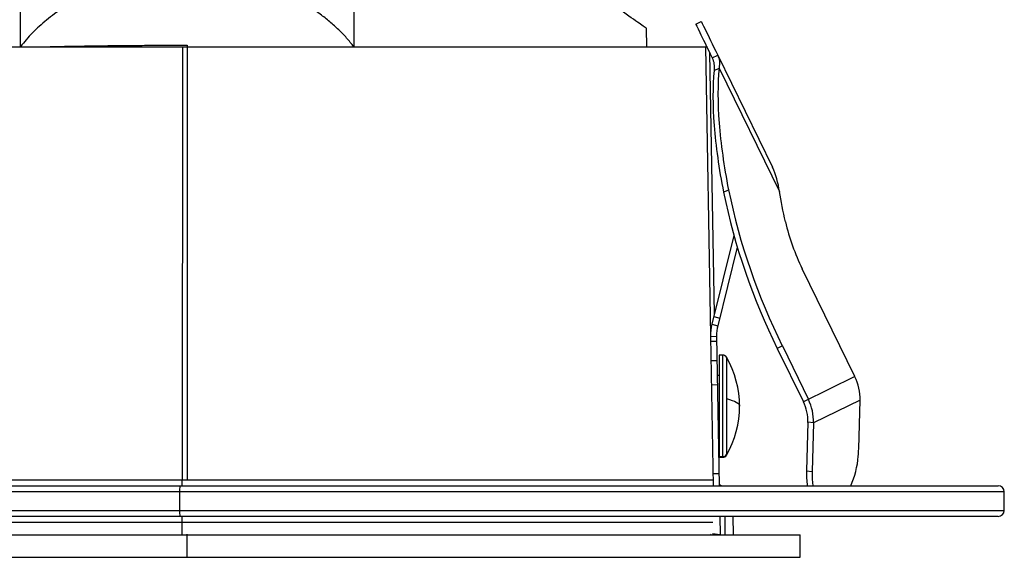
# Paper-space layout '_Posterior' of a CAD drawing. Header units: millimetres. Extents: x -40 to 40, y -36.8 to 38.2.
# Tile 2 of 3: x -8.2 to 40, y -36.8 to -10.5. Entities that reach past the tile are written whole.
import ezdxf

# ---------------------------------------------------------------- set-up
doc = ezdxf.new("R2010")
doc.units = ezdxf.units.MM

psp = doc.layouts.new('_Posterior')

# ---------------------------------------------------------------- linework, layer by layer
at = {"color": 7, "linetype": 'Continuous', "lineweight": 25}
for p, q in [((24.892, -10.682), (25.162, -10.551)), ((22.5, -11.794), (22.484, -10.895)), ((-25.437, -11.794), (25.478, -11.794)), ((-0.235, -11.794), (-0.239, -33)), ((0, -11.719), (0, -33)), ((25.368, -11.794), (25.615, -25.936)), ((25.811, -24.868), (25.588, -12.11)), ((25.699, -12.338), (25.969, -12.206)), ((25.969, -12.206), (28.647, -17.696)), ((25.794, -12.958), (26.038, -12.839)), ((26.038, -12.839), (28.989, -18.89)), ((26.255, -18.918), (26.499, -18.799)), ((26.764, -21.045), (25.683, -25.38)), ((26.931, -21.615), (25.974, -25.453)), ((32.688, -27.949), (30.11, -22.665)), ((25.776, -25.007), (26.068, -25.079)), ((25.683, -25.38), (25.974, -25.453)), ((25.615, -25.977), (25.915, -25.972)), ((25.615, -25.977), (25.743, -33.294)), ((25.915, -25.972), (26.043, -33.294)), ((25.92, -26.224), (25.62, -26.229)), ((29.134, -26.446), (28.889, -26.565)), ((29.134, -26.446), (30.409, -29.061)), ((26.226, -26.894), (26.04, -26.894)), ((26.04, -26.894), (26.04, -31.894)), ((26.226, -31.894), (26.226, -26.894)), ((28.889, -26.565), (30.165, -29.18)), ((25.636, -27.162), (25.936, -27.157)), ((26.4, -26.995), (26.4, -31.794)), ((26.04, -27.894), (25.949, -27.894)), ((32.688, -27.949), (30.165, -29.18)), ((25.957, -28.357), (25.657, -28.362)), ((32.941, -29.105), (30.662, -30.217)), ((32.874, -31.487), (32.941, -29.105)), ((30.385, -30.185), (30.317, -32.567)), ((30.662, -30.217), (30.385, -30.185)), ((30.662, -30.217), (30.595, -32.598)), ((26.001, -30.876), (26.04, -30.876)), ((26.001, -30.894), (26.04, -30.894)), ((26.04, -31.864), (26.226, -31.864)), ((26.04, -31.894), (26.226, -31.894)), ((25.733, -32.694), (26.033, -32.689)), ((30.317, -32.567), (30.595, -32.598)), ((-25.738, -33), (25.738, -33)), ((40, -33.594), (-40, -33.594)), ((-39.7, -33.294), (39.7, -33.294)), ((-0.368, -33.594), (-0.368, -34.494)), ((40, -34.494), (40, -33.594)), ((-40, -34.494), (40, -34.494)), ((39.7, -34.794), (-39.7, -34.794)), ((25.736, -35.089), (-25.736, -35.089)), ((-0.242, -35.669), (-0.242, -35.089)), ((26.109, -35.694), (26.095, -34.797)), ((26.75, -35.693), (26.734, -34.794)), ((26.089, -35.694), (25.721, -35.644)), ((-30, -35.694), (30, -35.694)), ((0, -36.794), (0, -35.669)), ((26.607, -35.693), (26.75, -35.693)), ((30, -36.794), (30, -35.694)), ((-30, -36.794), (30, -36.794))]:
    psp.add_line(p, q, dxfattribs=at)
at = {"color": 7, "linetype": 'Continuous', "lineweight": 25, "flags": 128}
for points in [[(-8.145, -0.945), (-8.165, -7.021), (-8.181, -11.794)], [(8.181, -11.794), (8.161, -5.719), (8.145, -0.945)], [(26.4, -29.024), (26.547, -29.067), (26.676, -29.111), (26.787, -29.156), (26.878, -29.203), (26.949, -29.25), (27, -29.298), (27.03, -29.346), (27.04, -29.394)], [(30.595, -32.598), (30.599, -32.972), (30.628, -33.294)], [(26.313, -34.794), (26.313, -34.814), (26.327, -35.694)]]:
    psp.add_lwpolyline(points, dxfattribs=at)
at = {"color": 7, "linetype": 'Continuous', "lineweight": 25}
for centre, radius, start, end in [((57.139, -12.555), 31.533, 191.6416, 206.3782), ((57.383, -12.436), 31.533, 191.6416, 206.3782), ((39.756, -17.904), 10.756, 193.2305, 206.2704), ((26.226, -27.094), 0.2, 29.8976, 90), ((22.226, -29.394), 4.814, 330.1024, 29.8976), ((30.457, -29.044), 2.484, 358.572, 26.1285), ((28.225, -30.132), 2.16, 358.572, 26.1285), ((28.178, -30.155), 2.484, 358.572, 26.1285), ((26.227, -31.664), 0.2, 269.8711, 329.635), ((26.226, -31.694), 0.2, 270, 330.1024), ((27.557, -31.334), 5.318, 354.4935, 358.3547), ((28.464, -31.497), 4.402, 335.8969, 355.4717), ((34.393, -32.719), 4.079, 177.8525, 188.1011), ((-8.199, -33.072), 7.961, 358.4025, 0.5243), ((26.253, -32.994), 0.3, 225.2044, 270), ((7.783, -33.519), 8.151, 178.4182, 180.5271), ((39.7, -33.594), 0.3, 0, 90), ((7.783, -34.569), 8.151, 179.4729, 181.5818), ((39.7, -34.494), 0.3, 270, 0), ((-8.203, -35.016), 7.961, 359.4757, 1.5975), ((26.648, -35.2), 0.495, 265.2275, 270), ((26.791, -35.194), 0.5, 265.2529, 270)]:
    psp.add_arc(centre, radius, start, end, dxfattribs=at)
for points, knots in [([(22.484, -10.895), (22.484, -10.895), (22.388, -10.828), (22.009, -10.562), (21.727, -10.365), (20.998, -9.854), (20.551, -9.541), (19.523, -8.822), (18.942, -8.415), (17.682, -7.533), (17.003, -7.057), (15.582, -6.062), (14.84, -5.543), (13.326, -4.483), (12.554, -3.942), (11.007, -2.858), (10.231, -2.315), (9.464, -1.778)], [0, 0, 0, 0, 0.125, 0.125, 0.25, 0.25, 0.375, 0.375, 0.5, 0.5, 0.625, 0.625, 0.75, 0.75, 0.875, 0.875, 1, 1, 1, 1]), ([(8.156, -11.794), (8.1, -11.722), (7.988, -11.577), (7.807, -11.367), (7.617, -11.161), (7.416, -10.959), (7.205, -10.762), (6.983, -10.569), (6.75, -10.381), (6.29, -10.036), (5.554, -9.569), (4.52, -9.071), (3.423, -8.681), (1.931, -8.316), (0.004, -8.133), (-1.921, -8.314), (-3.411, -8.677), (-4.505, -9.065), (-5.538, -9.56), (-6.328, -10.059), (-6.88, -10.481), (-7.241, -10.791), (-7.573, -11.113), (-7.881, -11.445), (-8.065, -11.679), (-8.156, -11.794)], [0, 0, 0, 0, 0.01484, 0.029859, 0.045079, 0.060523, 0.076212, 0.092165, 0.108401, 0.124939, 0.185786, 0.250038, 0.3114, 0.375048, 0.499659, 0.624594, 0.687917, 0.74899, 0.813266, 0.874146, 0.900662, 0.926424, 0.95151, 0.976005, 1, 1, 1, 1]), ([(25.162, -10.551), (25.162, -10.551), (25.23, -10.69), (25.501, -11.247), (25.705, -11.665), (25.969, -12.206)], [0, 0, 0, 0, 0.5, 0.5, 1, 1, 1, 1]), ([(24.892, -10.682), (24.892, -10.682), (24.96, -10.822), (25.232, -11.379), (25.436, -11.797), (25.699, -12.338)], [0, 0, 0, 0, 0.5, 0.5, 1, 1, 1, 1]), ([(-6.936, -11.794), (-6.782, -11.791), (-6.471, -11.784), (-5.997, -11.774), (-5.515, -11.765), (-5.024, -11.757), (-4.524, -11.749), (-4.016, -11.743), (-3.388, -11.736), (-2.638, -11.729), (-1.767, -11.723), (-0.886, -11.72), (-0.296, -11.719), (0, -11.719)], [0, 0, 0, 0, 0.068995, 0.138871, 0.209628, 0.281269, 0.353795, 0.427207, 0.501506, 0.624767, 0.748931, 0.874006, 1, 1, 1, 1]), ([(25.794, -12.958), (25.718, -13.745), (25.718, -14.651), (25.873, -16.657), (26.028, -17.756), (26.255, -18.918)], [0, 0, 0, 0, 0.5, 0.5, 1, 1, 1, 1]), ([(26.038, -12.839), (25.963, -13.626), (25.963, -14.532), (26.118, -16.537), (26.273, -17.637), (26.499, -18.799)], [0, 0, 0, 0, 0.5, 0.5, 1, 1, 1, 1]), ([(25.62, -35.668), (25.626, -35.671), (25.673, -35.691), (25.724, -35.693), (25.768, -35.694)], [0, 0, 0, 0, 0.145415, 1, 1, 1, 1])]:
    psp.add_open_spline(points, degree=3, knots=knots, dxfattribs=at)
for points in [[(25.699, -12.338), (25.787, -12.517), (25.817, -12.725), (25.794, -12.958)], [(25.969, -12.206), (26.057, -12.385), (26.077, -12.597), (26.038, -12.839)], [(28.989, -18.89), (28.937, -18.461), (28.825, -18.062), (28.647, -17.696)], [(29.285, -20.366), (29.169, -19.852), (29.07, -19.359), (28.989, -18.89)], [(25.683, -25.38), (25.635, -25.575), (25.612, -25.776), (25.615, -25.977)], [(25.974, -25.453), (25.932, -25.622), (25.912, -25.797), (25.915, -25.972)]]:
    psp.add_open_spline(points, degree=3, dxfattribs=at)

doc.saveas('drawing.dxf')
